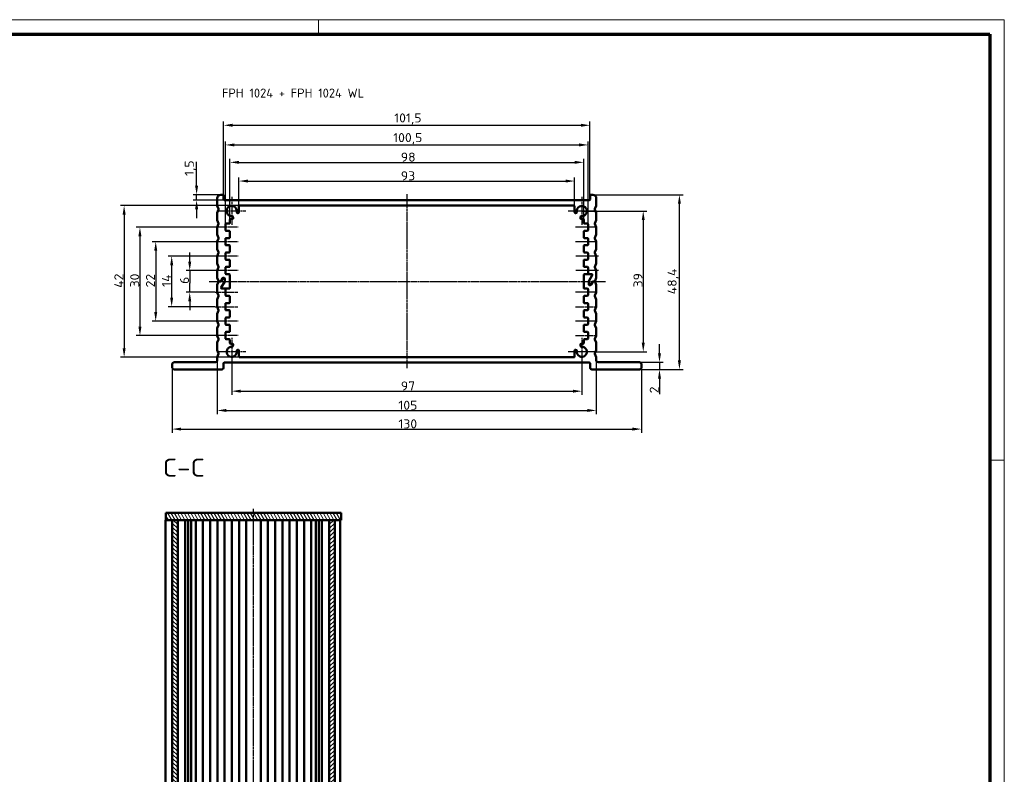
# Model space of a CAD drawing. Header units: millimetres. Extents: x 1 to 593, y 1 to 419.
# Tile 7 of 7: x 320 to 593, y 210 to 419. Entities that reach past the tile are written whole.
import ezdxf

# ---------------------------------------------------------------- set-up
doc = ezdxf.new("R2010")
doc.units = ezdxf.units.MM
doc.linetypes.add('CHAIN', pattern=[0.3543, 0.2362, -0.0295, 0.0591, -0.0295])
doc.linetypes.add('DASH_DOT', pattern=[0.37, 0.24, -0.06, 0.01, -0.06])
doc.layers.get('0').update_dxf_attribs({"lineweight": 25})
for name, color, linetype, lineweight in [('Bemaßung (ISO)', 1, 'Continuous', 25), ('Mittellinie (ISO)', 1, 'DASH_DOT', 25), ('Mittelpunktmarkierung (ISO)', 1, 'DASH_DOT', 25), ('Rahmen (ISO)', 7, 'Continuous', 70), ('Schraffur (ISO)', 1, 'Continuous', 18), ('Sichtbar (ISO)', 7, 'Continuous', 50), ('Symbol (ISO)', 1, 'Continuous', 25)]:
    doc.layers.add(name, color=color, linetype=linetype, lineweight=lineweight)
doc.styles.add('2_5', font='isocpeur.ttf', dxfattribs={"width": 1.1})
doc.styles.add('5', font='isocpeur.ttf', dxfattribs={"width": 1.1})
doc.styles.add('Notiztext (DIN)', font='isocpeur.ttf', dxfattribs={"width": 1.1})
doc.dimstyles.new('Standard (DIN)', dxfattribs={"dimtxt": 2.5, "dimasz": 2.5, "dimexe": 1, "dimexo": 0, "dimgap": 0.2, "dimtad": 1, "dimdec": 6, "dimrnd": 1e-08, "dimtxsty": '2_5', "dimcen": 0.09, "dimdle": 7, "dimclrd": 256, "dimclre": 256, "dimclrt": 5, "dimadec": 6, "dimazin": 2, "dimtfac": 0.72, "dimtmove": 0, "dimatfit": 3, "dimfxl": 1, "dimtolj": 1, "dimlwd": -1, "dimlwe": -1, "dimarcsym": 0})

# ---------------------------------------------------------------- blocks, each defined once
blk = doc.blocks.new('*D11')
at = {"layer": 'Bemaßung (ISO)'}
for p, q in [((367.35, 352.01), (367.35, 354.51)), ((374.93, 349.51), (366.35, 349.51)), ((367.35, 349.51), (367.35, 347.01)), ((367.35, 347.01), (367.35, 346.01)), ((367.35, 343.51), (367.35, 346.01)), ((374.35, 343.51), (366.35, 343.51)), ((367.35, 341.01), (367.35, 338.51))]:
    blk.add_line(p, q, dxfattribs=at)
for points in [[(366.94, 352.01), (367.77, 352.01), (367.35, 349.51)], [(366.94, 341.01), (367.77, 341.01), (367.35, 343.51)]]:
    blk.add_solid(points, dxfattribs=at)
at = {"layer": 'Defpoints', "color": 0}
for p in [(374.93, 349.51), (367.35, 343.51), (374.35, 343.51)]:
    blk.add_point(p, dxfattribs=at)
at = {"layer": 'Bemaßung (ISO)', "color": 5, "insert": (367.15, 345.83), "char_height": 2.5, "attachment_point": 7, "rotation": 90, "style": '2_5'}
blk.add_mtext('\\A1;6', dxfattribs=at)
blk = doc.blocks.new('*D12')
at = {"layer": 'Bemaßung (ISO)'}
for p, q in [((374.93, 353.51), (361.35, 353.51)), ((362.35, 351.01), (362.35, 342.01)), ((374.35, 339.51), (361.35, 339.51))]:
    blk.add_line(p, q, dxfattribs=at)
for points in [[(361.94, 351.01), (362.77, 351.01), (362.35, 353.51)], [(361.94, 342.01), (362.77, 342.01), (362.35, 339.51)]]:
    blk.add_solid(points, dxfattribs=at)
at = {"layer": 'Defpoints', "color": 0}
for p in [(374.93, 353.51), (362.35, 339.51), (374.35, 339.51)]:
    blk.add_point(p, dxfattribs=at)
at = {"layer": 'Bemaßung (ISO)', "color": 5, "insert": (362.15, 345), "char_height": 2.5, "attachment_point": 7, "rotation": 90, "style": '2_5'}
blk.add_mtext('\\A1;14', dxfattribs=at)
blk = doc.blocks.new('*D13')
at = {"layer": 'Bemaßung (ISO)'}
for p, q in [((374.93, 357.51), (356.93, 357.51)), ((357.93, 355.01), (357.93, 338.01)), ((374.93, 335.51), (356.93, 335.51))]:
    blk.add_line(p, q, dxfattribs=at)
for points in [[(357.52, 355.01), (358.35, 355.01), (357.93, 357.51)], [(357.52, 338.01), (358.35, 338.01), (357.93, 335.51)]]:
    blk.add_solid(points, dxfattribs=at)
at = {"layer": 'Defpoints', "color": 0}
for p in [(374.93, 357.51), (357.93, 335.51), (374.93, 335.51)]:
    blk.add_point(p, dxfattribs=at)
at = {"layer": 'Bemaßung (ISO)', "color": 5, "insert": (357.73, 344.86), "char_height": 2.5, "attachment_point": 7, "rotation": 90, "style": '2_5'}
blk.add_mtext('\\A1;22', dxfattribs=at)
blk = doc.blocks.new('*D14')
at = {"layer": 'Bemaßung (ISO)'}
for p, q in [((374.93, 361.51), (352.56, 361.51)), ((353.56, 359.01), (353.56, 334.01)), ((374.93, 331.51), (352.56, 331.51))]:
    blk.add_line(p, q, dxfattribs=at)
for points in [[(353.14, 359.01), (353.98, 359.01), (353.56, 361.51)], [(353.14, 334.01), (353.98, 334.01), (353.56, 331.51)]]:
    blk.add_solid(points, dxfattribs=at)
at = {"layer": 'Defpoints', "color": 0}
for p in [(374.93, 361.51), (353.56, 331.51), (374.93, 331.51)]:
    blk.add_point(p, dxfattribs=at)
at = {"layer": 'Bemaßung (ISO)', "color": 5, "insert": (353.36, 344.86), "char_height": 2.5, "attachment_point": 7, "rotation": 90, "style": '2_5'}
blk.add_mtext('\\A1;30', dxfattribs=at)
blk = doc.blocks.new('*D15')
at = {"layer": 'Bemaßung (ISO)'}
for p, q in [((381.18, 367.51), (348.18, 367.51)), ((349.18, 365.01), (349.18, 328.01)), ((381.18, 325.51), (348.18, 325.51))]:
    blk.add_line(p, q, dxfattribs=at)
for points in [[(348.77, 365.01), (349.6, 365.01), (349.18, 367.51)], [(348.77, 328.01), (349.6, 328.01), (349.18, 325.51)]]:
    blk.add_solid(points, dxfattribs=at)
at = {"layer": 'Defpoints', "color": 0}
for p in [(381.18, 367.51), (349.18, 325.51), (381.18, 325.51)]:
    blk.add_point(p, dxfattribs=at)
at = {"layer": 'Bemaßung (ISO)', "color": 5, "insert": (348.98, 344.73), "char_height": 2.5, "attachment_point": 7, "rotation": 90, "style": '2_5'}
blk.add_mtext('\\A1;42', dxfattribs=at)
blk = doc.blocks.new('*D16')
at = {"layer": 'Bemaßung (ISO)'}
for p, q in [((378.98, 323.11), (378.98, 315.11)), ((475.98, 323.11), (475.98, 315.11)), ((381.48, 316.11), (473.48, 316.11))]:
    blk.add_line(p, q, dxfattribs=at)
for points in [[(381.48, 316.53), (381.48, 315.7), (378.98, 316.11)], [(473.48, 316.53), (473.48, 315.7), (475.98, 316.11)]]:
    blk.add_solid(points, dxfattribs=at)
at = {"layer": 'Defpoints', "color": 0}
for p in [(378.98, 323.11), (475.98, 323.11), (475.98, 316.11)]:
    blk.add_point(p, dxfattribs=at)
at = {"layer": 'Bemaßung (ISO)', "color": 5, "insert": (425.83, 316.31), "char_height": 2.5, "attachment_point": 7, "style": '2_5'}
blk.add_mtext('\\A1;97', dxfattribs=at)
blk = doc.blocks.new('*D17')
at = {"layer": 'Bemaßung (ISO)'}
for p, q in [((374.98, 324.61), (374.98, 309.77)), ((479.98, 324.61), (479.98, 309.77)), ((377.48, 310.77), (477.48, 310.77))]:
    blk.add_line(p, q, dxfattribs=at)
for points in [[(377.48, 311.19), (377.48, 310.36), (374.98, 310.77)], [(477.48, 311.19), (477.48, 310.36), (479.98, 310.77)]]:
    blk.add_solid(points, dxfattribs=at)
at = {"layer": 'Defpoints', "color": 0}
for p in [(374.98, 324.61), (479.98, 324.61), (479.98, 310.77)]:
    blk.add_point(p, dxfattribs=at)
at = {"layer": 'Bemaßung (ISO)', "color": 5, "insert": (425.15, 310.97), "char_height": 2.5, "attachment_point": 7, "style": '2_5'}
blk.add_mtext('\\A1;105', dxfattribs=at)
blk = doc.blocks.new('*D18')
at = {"layer": 'Bemaßung (ISO)'}
for p, q in [((475.98, 366.01), (493.98, 366.01)), ((492.98, 363.51), (492.98, 329.51)), ((479.88, 327.01), (493.98, 327.01))]:
    blk.add_line(p, q, dxfattribs=at)
for points in [[(492.57, 363.51), (493.4, 363.51), (492.98, 366.01)], [(492.57, 329.51), (493.4, 329.51), (492.98, 327.01)]]:
    blk.add_solid(points, dxfattribs=at)
at = {"layer": 'Defpoints', "color": 0}
for p in [(475.98, 366.01), (479.88, 327.01), (492.98, 327.01)]:
    blk.add_point(p, dxfattribs=at)
at = {"layer": 'Bemaßung (ISO)', "color": 5, "insert": (492.78, 344.86), "char_height": 2.5, "attachment_point": 7, "rotation": 90, "style": '2_5'}
blk.add_mtext('\\A1;39', dxfattribs=at)
blk = doc.blocks.new('*D19')
at = {"layer": 'Bemaßung (ISO)'}
for p, q in [((497.48, 326.61), (497.48, 329.11)), ((480.48, 324.11), (498.48, 324.11)), ((491.98, 322.11), (498.48, 322.11)), ((497.48, 324.11), (497.48, 322.11)), ((497.48, 319.61), (497.48, 315.33))]:
    blk.add_line(p, q, dxfattribs=at)
for points in [[(497.07, 326.61), (497.9, 326.61), (497.48, 324.11)], [(497.07, 319.61), (497.9, 319.61), (497.48, 322.11)]]:
    blk.add_solid(points, dxfattribs=at)
at = {"layer": 'Defpoints', "color": 0}
for p in [(480.48, 324.11), (491.98, 322.11), (497.48, 324.11)]:
    blk.add_point(p, dxfattribs=at)
at = {"layer": 'Bemaßung (ISO)', "color": 5, "insert": (497.28, 315.53), "char_height": 2.5, "attachment_point": 7, "rotation": 90, "style": '2_5'}
blk.add_mtext('\\A1;2', dxfattribs=at)
blk = doc.blocks.new('*D20')
at = {"layer": 'Bemaßung (ISO)'}
for p, q in [((478.98, 370.51), (504, 370.51)), ((503, 324.61), (503, 368.01)), ((491.98, 322.11), (504, 322.11))]:
    blk.add_line(p, q, dxfattribs=at)
for points in [[(502.58, 368.01), (503.42, 368.01), (503, 370.51)], [(502.58, 324.61), (503.42, 324.61), (503, 322.11)]]:
    blk.add_solid(points, dxfattribs=at)
at = {"layer": 'Defpoints', "color": 0}
for p in [(478.98, 370.51), (503, 370.51), (491.98, 322.11)]:
    blk.add_point(p, dxfattribs=at)
at = {"layer": 'Bemaßung (ISO)', "color": 5, "insert": (502.8, 342.94), "char_height": 2.5, "attachment_point": 7, "rotation": 90, "style": '2_5'}
blk.add_mtext('\\A1;48,4', dxfattribs=at)
blk = doc.blocks.new('*D21')
at = {"layer": 'Bemaßung (ISO)'}
for p, q in [((380.98, 367.31), (380.98, 375.31)), ((383.48, 374.31), (471.48, 374.31)), ((473.98, 367.31), (473.98, 375.31))]:
    blk.add_line(p, q, dxfattribs=at)
for points in [[(383.48, 374.73), (383.48, 373.9), (380.98, 374.31)], [(471.48, 374.73), (471.48, 373.9), (473.98, 374.31)]]:
    blk.add_solid(points, dxfattribs=at)
at = {"layer": 'Defpoints', "color": 0}
for p in [(473.98, 374.31), (380.98, 367.31), (473.98, 367.31)]:
    blk.add_point(p, dxfattribs=at)
at = {"layer": 'Bemaßung (ISO)', "color": 5, "insert": (425.83, 374.51), "char_height": 2.5, "attachment_point": 7, "style": '2_5'}
blk.add_mtext('\\A1;93', dxfattribs=at)
blk = doc.blocks.new('*D22')
at = {"layer": 'Bemaßung (ISO)'}
for p, q in [((378.48, 363.61), (378.48, 380.49)), ((380.98, 379.49), (473.98, 379.49)), ((476.48, 363.61), (476.48, 380.49))]:
    blk.add_line(p, q, dxfattribs=at)
for points in [[(380.98, 379.91), (380.98, 379.08), (378.48, 379.49)], [(473.98, 379.91), (473.98, 379.08), (476.48, 379.49)]]:
    blk.add_solid(points, dxfattribs=at)
at = {"layer": 'Defpoints', "color": 0}
for p in [(476.48, 379.49), (378.48, 363.61), (476.48, 363.61)]:
    blk.add_point(p, dxfattribs=at)
at = {"layer": 'Bemaßung (ISO)', "color": 5, "insert": (425.83, 379.69), "char_height": 2.5, "attachment_point": 7, "style": '2_5'}
blk.add_mtext('\\A1;98', dxfattribs=at)
blk = doc.blocks.new('*D23')
at = {"layer": 'Bemaßung (ISO)'}
for p, q in [((377.23, 362.31), (377.23, 385.31)), ((477.73, 362.31), (477.73, 385.31)), ((379.73, 384.31), (475.23, 384.31))]:
    blk.add_line(p, q, dxfattribs=at)
for points in [[(379.73, 384.73), (379.73, 383.9), (377.23, 384.31)], [(475.23, 384.73), (475.23, 383.9), (477.73, 384.31)]]:
    blk.add_solid(points, dxfattribs=at)
at = {"layer": 'Defpoints', "color": 0}
for p in [(477.73, 384.31), (377.23, 362.31), (477.73, 362.31)]:
    blk.add_point(p, dxfattribs=at)
at = {"layer": 'Bemaßung (ISO)', "color": 5, "insert": (423.7, 384.51), "char_height": 2.5, "attachment_point": 7, "style": '2_5'}
blk.add_mtext('\\A1;100,5', dxfattribs=at)
blk = doc.blocks.new('*D25')
at = {"layer": 'Bemaßung (ISO)'}
for p, q in [((376.73, 370.31), (376.73, 390.76)), ((478.23, 370.31), (478.23, 390.76)), ((379.23, 389.76), (475.73, 389.76))]:
    blk.add_line(p, q, dxfattribs=at)
for points in [[(379.23, 390.18), (379.23, 389.34), (376.73, 389.76)], [(475.73, 390.18), (475.73, 389.34), (478.23, 389.76)]]:
    blk.add_solid(points, dxfattribs=at)
at = {"layer": 'Defpoints', "color": 0}
for p in [(478.23, 389.76), (376.73, 370.31), (478.23, 370.31)]:
    blk.add_point(p, dxfattribs=at)
at = {"layer": 'Bemaßung (ISO)', "color": 5, "insert": (423.98, 389.96), "char_height": 2.5, "attachment_point": 7, "style": '2_5'}
blk.add_mtext('\\A1;101,5', dxfattribs=at)
blk = doc.blocks.new('*D26')
at = {"layer": 'Bemaßung (ISO)'}
for p, q in [((369.26, 373.01), (369.26, 379.63)), ((375.98, 370.51), (368.26, 370.51)), ((376.93, 369.01), (368.26, 369.01)), ((369.26, 369.01), (369.26, 370.51)), ((369.26, 366.51), (369.26, 364.01))]:
    blk.add_line(p, q, dxfattribs=at)
for points in [[(368.84, 373.01), (369.68, 373.01), (369.26, 370.51)], [(368.84, 366.51), (369.68, 366.51), (369.26, 369.01)]]:
    blk.add_solid(points, dxfattribs=at)
at = {"layer": 'Defpoints', "color": 0}
for p in [(369.26, 370.51), (375.98, 370.51), (376.93, 369.01)]:
    blk.add_point(p, dxfattribs=at)
at = {"layer": 'Bemaßung (ISO)', "color": 5, "insert": (369.06, 375.71), "char_height": 2.5, "attachment_point": 7, "rotation": 90, "style": '2_5'}
blk.add_mtext('\\A1;1,5', dxfattribs=at)
blk = doc.blocks.new('Ränder Bopla-A2-Rahmen')
at = {"layer": 'Rahmen (ISO)', "color": 1, "lineweight": 18}
for p, q in [((593, 419), (1, 419)), ((403, 419), (403, 415)), ((593, 1), (593, 419)), ((589, 297), (593, 297))]:
    blk.add_line(p, q, dxfattribs=at)
at = {"layer": 'Rahmen (ISO)', "color": 91, "lineweight": 70}
for p, q in [((20, 415), (589, 415)), ((589, 415), (589, 5))]:
    blk.add_line(p, q, dxfattribs=at)
blk = doc.blocks.new('*D31')
at = {"layer": 'Bemaßung (ISO)'}
for p, q in [((362.48, 322.61), (362.48, 304.61)), ((492.48, 322.61), (492.48, 304.61)), ((364.98, 305.61), (489.98, 305.61))]:
    blk.add_line(p, q, dxfattribs=at)
for points in [[(364.98, 306.03), (364.98, 305.2), (362.48, 305.61)], [(489.98, 306.03), (489.98, 305.2), (492.48, 305.61)]]:
    blk.add_solid(points, dxfattribs=at)
at = {"layer": 'Defpoints', "color": 0}
for p in [(362.48, 322.61), (492.48, 322.61), (492.48, 305.61)]:
    blk.add_point(p, dxfattribs=at)
at = {"layer": 'Bemaßung (ISO)', "color": 5, "insert": (425.15, 305.81), "char_height": 2.5, "attachment_point": 7, "style": '2_5'}
blk.add_mtext('\\A1;130', dxfattribs=at)

msp = doc.modelspace()

# ---------------------------------------------------------------- hatches: boundary and pattern name
at = {"layer": 'Schraffur (ISO)'}
h = msp.add_hatch(dxfattribs=at)
h.set_pattern_fill('ANSI31', color=256, scale=6.35, angle=75.000175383, style=0)
h.set_pattern_definition([(120.00018, (0, 0), (-0.6874064, -0.3968771), [])])
h.paths.add_polyline_path([(360.7649898, 280.4117481), (362.5149898, 280.4117481), (364.0149898, 280.4117481), (406.0149898, 280.4117481), (407.5149898, 280.4117481), (409.2649898, 280.4117481), (409.2649898, 282.4117481), (360.7649898, 282.4117481)])
h = msp.add_hatch(dxfattribs=at)
h.set_pattern_fill('ANSI31', color=256, scale=6.35, angle=90.000210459, style=0)
h.set_pattern_definition([(135.00021, (0, 0), (-0.561264, -0.5612681), [])])
h.paths.add_polyline_path([(362.5149898, 120.4117481), (364.0149898, 120.4117481), (364.0149898, 280.4117481), (362.5149898, 280.4117481)])
h = msp.add_hatch(dxfattribs=at)
h.set_pattern_fill('ANSI31', color=256, scale=6.35, style=0)
h.set_pattern_definition([(45, (0, 0), (-0.561266, 0.561266), [])])
h.paths.add_polyline_path([(407.5149898, 280.4117481), (406.0149898, 280.4117481), (406.0149898, 120.4117481), (407.5149898, 120.4117481)])

# ---------------------------------------------------------------- linework, layer by layer
at = {"layer": 'Mittellinie (ISO)', "linetype": 'CHAIN'}
for p, q in [((427.483956, 370.6533309), (427.483956, 322.4339302)), ((380.783956, 361.5131), (374.933956, 361.5131)), ((480.033956, 361.5131), (474.183956, 361.5131)), ((380.783956, 357.5131), (374.933956, 357.5131)), ((480.033956, 357.5131), (474.183956, 357.5131)), ((380.783956, 353.5131), (374.933956, 353.5131)), ((480.6131012, 353.5131), (474.183956, 353.5131)), ((380.783956, 349.5131), (374.933956, 349.5131)), ((480.6131012, 349.5131), (474.183956, 349.5131)), ((372.6996138, 346.5131), (482.5933715, 346.5131)), ((374.3548108, 343.5131), (380.783956, 343.5131)), ((480.033956, 343.5131), (474.183956, 343.5131)), ((374.3548108, 339.5131), (380.783956, 339.5131)), ((474.183956, 339.5131), (480.033956, 339.5131)), ((380.783956, 335.5131), (374.933956, 335.5131)), ((480.033956, 335.5131), (474.183956, 335.5131)), ((380.783956, 331.5131), (374.933956, 331.5131)), ((474.183956, 331.5131), (480.033956, 331.5131)), ((385.0149898, 115.7815338), (385.0149898, 283.567883))]:
    msp.add_line(p, q, dxfattribs=at)
at = {"layer": 'Mittelpunktmarkierung (ISO)', "linetype": 'CHAIN'}
for p, q in [((378.983956, 369.9131), (378.983956, 362.1131)), ((475.983956, 369.9131), (475.983956, 362.1131)), ((382.883956, 366.0131), (375.083956, 366.0131)), ((479.883956, 366.0131), (472.083956, 366.0131)), ((378.983956, 330.9131), (378.983956, 323.1131)), ((475.983956, 330.9131), (475.983956, 323.1131)), ((382.883956, 327.0131), (375.083956, 327.0131)), ((479.883956, 327.0131), (472.083956, 327.0131))]:
    msp.add_line(p, q, dxfattribs=at)
at = {"layer": 'Sichtbar (ISO)'}
for p, q in [((374.983956, 367.5516165), (374.983956, 369.5131)), ((375.983956, 370.5131), (376.533956, 370.5131)), ((376.733956, 369.2131), (376.733956, 370.3131)), ((478.033956, 369.0131), (376.933956, 369.0131)), ((478.233956, 370.3131), (478.233956, 369.2131)), ((478.433956, 370.5131), (478.983956, 370.5131)), ((479.983956, 369.5131), (479.983956, 367.5516165)), ((374.9982606, 367.4773383), (375.3542447, 366.5873781)), ((375.3542447, 366.4388218), (374.9982606, 365.5488616)), ((380.4960374, 365.529768), (380.7230619, 365.4572004)), ((380.983956, 365.6477047), (380.983956, 367.3131)), ((473.783956, 367.5131), (381.183956, 367.5131)), ((473.983956, 365.6477047), (473.983956, 367.3131)), ((474.2448501, 365.4572004), (474.4718745, 365.529768)), ((479.6136672, 366.5873781), (479.9696513, 367.4773383)), ((479.9696513, 365.5488616), (479.6136672, 366.4388218)), ((374.983956, 363.5516165), (374.983956, 365.4745835)), ((374.9982606, 363.4773383), (375.3542447, 362.5873781)), ((378.483956, 363.6131), (378.483956, 362.7131)), ((378.683956, 363.8131), (379.2143862, 363.8131)), ((379.4098149, 364.0556163), (379.3214189, 364.4619331)), ((475.646493, 364.4619331), (475.558097, 364.0556163)), ((476.283956, 363.8131), (475.7535257, 363.8131)), ((476.483956, 362.7131), (476.483956, 363.6131)), ((479.6136672, 362.5873781), (479.9696513, 363.4773383)), ((479.983956, 365.4745835), (479.983956, 363.5516165)), ((374.983956, 359.5516165), (374.983956, 361.4745835)), ((375.3542447, 362.4388218), (374.9982606, 361.5488616)), ((377.233956, 360.7131), (377.233956, 362.3131)), ((377.433956, 362.5131), (378.283956, 362.5131)), ((378.283956, 360.5131), (377.433956, 360.5131)), ((378.483956, 360.3131), (378.483956, 358.7131)), ((476.483956, 358.7131), (476.483956, 360.3131)), ((476.683956, 362.5131), (477.533956, 362.5131)), ((477.533956, 360.5131), (476.683956, 360.5131)), ((477.733956, 362.3131), (477.733956, 360.7131)), ((479.9696513, 361.5488616), (479.6136672, 362.4388218)), ((479.983956, 361.4745835), (479.983956, 359.5516165)), ((374.983956, 355.5516165), (374.983956, 357.4745835)), ((374.9982606, 359.4773383), (375.3542447, 358.5873781)), ((375.3542447, 358.4388218), (374.9982606, 357.5488616)), ((377.233956, 356.7131), (377.233956, 358.3131)), ((377.433956, 358.5131), (378.283956, 358.5131)), ((476.683956, 358.5131), (477.533956, 358.5131)), ((477.733956, 358.3131), (477.733956, 356.7131)), ((479.6136672, 358.5873781), (479.9696513, 359.4773383)), ((479.9696513, 357.5488616), (479.6136672, 358.4388218)), ((479.983956, 357.4745835), (479.983956, 355.5516165)), ((374.9982606, 355.4773383), (375.3542447, 354.5873781)), ((378.283956, 356.5131), (377.433956, 356.5131)), ((378.483956, 356.3131), (378.483956, 354.7131)), ((476.483956, 354.7131), (476.483956, 356.3131)), ((477.533956, 356.5131), (476.683956, 356.5131)), ((479.6136672, 354.5873781), (479.9696513, 355.4773383)), ((374.983956, 351.5516165), (374.983956, 353.4745835)), ((375.3542447, 354.4388218), (374.9982606, 353.5488616)), ((377.233956, 352.7131), (377.233956, 354.3131)), ((377.433956, 354.5131), (378.283956, 354.5131)), ((378.283956, 352.5131), (377.433956, 352.5131)), ((378.483956, 352.3131), (378.483956, 350.7131)), ((476.483956, 350.7131), (476.483956, 352.3131)), ((476.683956, 354.5131), (477.533956, 354.5131)), ((477.533956, 352.5131), (476.683956, 352.5131)), ((477.733956, 354.3131), (477.733956, 352.7131)), ((479.9696513, 353.5488616), (479.6136672, 354.4388218)), ((479.983956, 353.4745835), (479.983956, 351.5516165)), ((374.983956, 347.5516165), (374.983956, 349.4745835)), ((374.9982606, 351.4773383), (375.3542447, 350.5873781)), ((375.3542447, 350.4388218), (374.9982606, 349.5488616)), ((377.233956, 348.7131), (377.233956, 350.3131)), ((377.433956, 350.5131), (378.283956, 350.5131)), ((476.683956, 350.5131), (477.533956, 350.5131)), ((477.733956, 350.3131), (477.733956, 348.7131)), ((479.6136672, 350.5873781), (479.9696513, 351.4773383)), ((479.9696513, 349.5488616), (479.6136672, 350.4388218)), ((479.983956, 349.4745835), (479.983956, 347.5516165)), ((374.9982606, 347.4773383), (375.3336672, 346.6388218)), ((375.5193626, 346.5131), (375.8137854, 346.5131)), ((375.9292554, 346.5131), (375.5193626, 346.5131)), ((375.9869905, 346.6131), (376.4488707, 347.4131)), ((376.5066057, 347.3131), (376.1024605, 346.6131)), ((377.057161, 346.4666898), (376.1024605, 344.8131)), ((376.1024605, 344.8131), (377.057161, 346.4666898)), ((376.6220758, 347.5131), (376.883956, 347.5131)), ((376.883956, 347.4131), (376.6798108, 347.4131)), ((377.083956, 347.3131), (377.083956, 346.5666898)), ((377.083956, 346.5666898), (377.083956, 347.2131)), ((378.283956, 348.5131), (377.433956, 348.5131)), ((378.483956, 348.3131), (378.483956, 344.7131)), ((476.483956, 344.7131), (476.483956, 348.3131)), ((476.683956, 348.5131), (478.6922463, 348.5131)), ((477.883956, 346.4595101), (477.883956, 345.8131)), ((477.883956, 345.7131), (477.883956, 346.4595101)), ((478.8654514, 348.2131), (477.9107509, 346.5595101)), ((477.9107509, 346.5595101), (478.8654514, 348.2131)), ((477.933956, 348.5131), (478.6922463, 348.5131)), ((478.4613062, 345.7131), (478.8654514, 346.4131)), ((478.9809215, 346.4131), (478.5190413, 345.6131)), ((479.0386565, 346.5131), (479.4485494, 346.5131)), ((479.4485494, 346.5131), (479.1541266, 346.5131)), ((479.6342447, 346.6388218), (479.9696513, 347.4773383)), ((374.983956, 343.5516165), (374.983956, 345.4745835)), ((375.3336672, 346.3873781), (374.9982606, 345.5488616)), ((378.283956, 344.5131), (376.2756656, 344.5131)), ((377.033956, 344.5131), (376.2756656, 344.5131)), ((377.233956, 342.7131), (377.233956, 344.3131)), ((476.683956, 344.5131), (477.533956, 344.5131)), ((477.733956, 344.3131), (477.733956, 342.7131)), ((478.083956, 345.6131), (478.2881012, 345.6131)), ((478.3458362, 345.5131), (478.083956, 345.5131)), ((479.9696513, 345.5488616), (479.6342447, 346.3873781)), ((479.983956, 345.4745835), (479.983956, 343.5516165)), ((374.983956, 339.5516165), (374.983956, 341.4745835)), ((374.9982606, 343.4773383), (375.3542447, 342.5873781)), ((375.3542447, 342.4388218), (374.9982606, 341.5488616)), ((378.283956, 342.5131), (377.433956, 342.5131)), ((378.483956, 342.3131), (378.483956, 340.7131)), ((476.483956, 340.7131), (476.483956, 342.3131)), ((477.533956, 342.5131), (476.683956, 342.5131)), ((479.6136672, 342.5873781), (479.9696513, 343.4773383)), ((479.9696513, 341.5488616), (479.6136672, 342.4388218)), ((479.983956, 341.4745835), (479.983956, 339.5516165)), ((374.9982606, 339.4773383), (375.3542447, 338.5873781)), ((375.3542447, 338.4388218), (374.9982606, 337.5488616)), ((377.233956, 338.7131), (377.233956, 340.3131)), ((377.433956, 340.5131), (378.283956, 340.5131)), ((378.283956, 338.5131), (377.433956, 338.5131)), ((378.483956, 338.3131), (378.483956, 336.7131)), ((476.483956, 336.7131), (476.483956, 338.3131)), ((476.683956, 340.5131), (477.533956, 340.5131)), ((477.533956, 338.5131), (476.683956, 338.5131)), ((477.733956, 340.3131), (477.733956, 338.7131)), ((479.6136672, 338.5873781), (479.9696513, 339.4773383)), ((479.9696513, 337.5488616), (479.6136672, 338.4388218)), ((374.983956, 335.5516165), (374.983956, 337.4745835)), ((377.233956, 334.7131), (377.233956, 336.3131)), ((377.433956, 336.5131), (378.283956, 336.5131)), ((476.683956, 336.5131), (477.533956, 336.5131)), ((477.733956, 336.3131), (477.733956, 334.7131)), ((479.983956, 337.4745835), (479.983956, 335.5516165)), ((374.983956, 331.5516165), (374.983956, 333.4745835)), ((374.9982606, 335.4773383), (375.3542447, 334.5873781)), ((375.3542447, 334.4388218), (374.9982606, 333.5488616)), ((378.283956, 334.5131), (377.433956, 334.5131)), ((378.483956, 334.3131), (378.483956, 332.7131)), ((476.483956, 332.7131), (476.483956, 334.3131)), ((477.533956, 334.5131), (476.683956, 334.5131)), ((479.6136672, 334.5873781), (479.9696513, 335.4773383)), ((479.9696513, 333.5488616), (479.6136672, 334.4388218)), ((479.983956, 333.4745835), (479.983956, 331.5516165)), ((374.9982606, 331.4773383), (375.3542447, 330.5873781)), ((375.3542447, 330.4388218), (374.9982606, 329.5488616)), ((377.233956, 330.7131), (377.233956, 332.3131)), ((377.433956, 332.5131), (378.283956, 332.5131)), ((378.283956, 330.5131), (377.433956, 330.5131)), ((378.483956, 330.3131), (378.483956, 329.4131)), ((476.483956, 329.4131), (476.483956, 330.3131)), ((476.683956, 332.5131), (477.533956, 332.5131)), ((477.533956, 330.5131), (476.683956, 330.5131)), ((477.733956, 332.3131), (477.733956, 330.7131)), ((479.6136672, 330.5873781), (479.9696513, 331.4773383)), ((479.9696513, 329.5488616), (479.6136672, 330.4388218)), ((374.983956, 327.5516165), (374.983956, 329.4745835)), ((374.9982606, 327.4773383), (375.3542447, 326.5873781)), ((378.683956, 329.2131), (379.2143862, 329.2131)), ((379.3214189, 328.5642669), (379.4098149, 328.9705836)), ((380.7230619, 327.5689996), (380.4960374, 327.4964319)), ((380.983956, 327.3784952), (380.983956, 325.7131)), ((473.983956, 327.3784952), (473.983956, 325.7131)), ((474.4718745, 327.4964319), (474.2448501, 327.5689996)), ((475.558097, 328.9705836), (475.646493, 328.5642669)), ((476.283956, 329.2131), (475.7535257, 329.2131)), ((479.6136672, 326.5873781), (479.9696513, 327.4773383)), ((479.983956, 329.4745835), (479.983956, 327.5516165)), ((374.983956, 324.6131), (374.983956, 325.4745835)), ((375.3542447, 326.4388218), (374.9982606, 325.5488616)), ((381.183956, 325.5131), (473.783956, 325.5131)), ((479.9696513, 325.5488616), (479.6136672, 326.4388218)), ((479.983956, 325.4745835), (479.983956, 324.6131)), ((362.483956, 322.6131), (362.483956, 323.6131)), ((362.983956, 324.1131), (374.483956, 324.1131)), ((376.233956, 322.1131), (362.983956, 322.1131)), ((376.733956, 322.6131), (376.733956, 323.8131)), ((376.933956, 324.0131), (478.033956, 324.0131)), ((478.233956, 323.8131), (478.233956, 322.6131)), ((478.733956, 322.1131), (491.983956, 322.1131)), ((491.983956, 324.1131), (480.483956, 324.1131)), ((492.483956, 322.6131), (492.483956, 323.6131)), ((409.2649898, 282.4117481), (360.7649898, 282.4117481)), ((360.7649898, 282.4117481), (360.7649898, 280.4117481)), ((409.2649898, 280.4117481), (409.2649898, 282.4117481)), ((360.6149898, 280.4117481), (360.6149898, 120.4117481)), ((360.6149898, 280.4117481), (360.7649898, 280.4117481)), ((360.7649898, 280.4117481), (409.2649898, 280.4117481)), ((364.0149898, 280.4117481), (362.5149898, 280.4117481)), ((362.5149898, 280.4117481), (362.5149898, 120.4117481)), ((364.0149898, 120.4117481), (364.0149898, 280.4117481)), ((366.080385, 120.4117481), (366.080385, 280.4117481)), ((366.908673, 280.4117481), (366.908673, 120.4117481)), ((367.7149898, 120.4117481), (367.7149898, 280.4117481)), ((369.0149898, 120.4117481), (369.0149898, 280.4117481)), ((371.0149898, 280.4117481), (371.0149898, 120.4117481)), ((373.0149898, 120.4117481), (373.0149898, 280.4117481)), ((375.0149898, 280.4117481), (375.0149898, 120.4117481)), ((377.0149898, 120.4117481), (377.0149898, 280.4117481)), ((379.0149898, 280.4117481), (379.0149898, 120.4117481)), ((381.0149898, 120.4117481), (381.0149898, 280.4117481)), ((383.0149898, 280.4117481), (383.0149898, 120.4117481)), ((387.0149898, 120.4117481), (387.0149898, 280.4117481)), ((389.0149898, 280.4117481), (389.0149898, 120.4117481)), ((391.0149898, 120.4117481), (391.0149898, 280.4117481)), ((393.0149898, 280.4117481), (393.0149898, 120.4117481)), ((395.0149898, 120.4117481), (395.0149898, 280.4117481)), ((397.0149898, 280.4117481), (397.0149898, 120.4117481)), ((399.0149898, 120.4117481), (399.0149898, 280.4117481)), ((401.0149898, 280.4117481), (401.0149898, 120.4117481)), ((402.3149898, 280.4117481), (402.3149898, 120.4117481)), ((403.1213065, 280.4117481), (403.1213065, 120.4117481)), ((403.9495945, 280.4117481), (403.9495945, 120.4117481)), ((407.5149898, 280.4117481), (406.0149898, 280.4117481)), ((406.0149898, 280.4117481), (406.0149898, 120.4117481)), ((407.5149898, 120.4117481), (407.5149898, 280.4117481)), ((409.0149898, 120.4117481), (409.0149898, 280.4117481))]:
    msp.add_line(p, q, dxfattribs=at)
for centre, radius, start, end in [((375.983956, 369.5131), 1, 90, 180), ((376.533956, 370.3131), 0.2, 0, 90), ((376.933956, 369.2131), 0.2, 180, 270), ((478.033956, 369.2131), 0.2, 270, 0), ((478.433956, 370.3131), 0.2, 90, 180), ((478.983956, 369.5131), 1, 0, 90), ((375.183956, 367.5516165), 0.2, 180, 201.801409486), ((375.183956, 365.4745835), 0.2, 158.198590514, 180), ((375.1685494, 366.5131), 0.2, 338.198590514, 21.801409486), ((378.983956, 366.0131), 1.4, 349.454444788, 275.092933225), ((380.5569315, 365.7202724), 0.2, 169.454444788, 252.273689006), ((380.783956, 365.6477047), 0.2, 252.273689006, 0), ((381.183956, 367.3131), 0.2, 90, 180), ((473.783956, 367.3131), 0.2, 0, 90), ((474.183956, 365.6477047), 0.2, 180, 287.726310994), ((474.4109804, 365.7202724), 0.2, 287.726310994, 10.545555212), ((475.983956, 366.0131), 1.4, 264.907066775, 190.545555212), ((479.7993626, 366.5131), 0.2, 158.198590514, 201.801409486), ((479.783956, 367.5516165), 0.2, 338.198590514, 0), ((479.783956, 365.4745835), 0.2, 0, 21.801409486), ((375.183956, 363.5516165), 0.2, 180, 201.801409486), ((378.683956, 363.6131), 0.2, 90, 180), ((379.1259903, 364.4194167), 0.2, 12.273689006, 95.092933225), ((379.2143862, 364.0131), 0.2, 270, 12.273689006), ((475.7535257, 364.0131), 0.2, 167.726310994, 270), ((475.8419217, 364.4194167), 0.2, 84.907066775, 167.726310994), ((476.283956, 363.6131), 0.2, 0, 90), ((479.783956, 363.5516165), 0.2, 338.198590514, 0), ((375.183956, 361.4745835), 0.2, 158.198590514, 180), ((375.1685494, 362.5131), 0.2, 338.198590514, 21.801409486), ((377.433956, 362.3131), 0.2, 90, 180), ((377.433956, 360.7131), 0.2, 180, 270), ((378.283956, 362.7131), 0.2, 270, 0), ((378.283956, 360.3131), 0.2, 0, 90), ((476.683956, 362.7131), 0.2, 180, 270), ((476.683956, 360.3131), 0.2, 90, 180), ((477.533956, 362.3131), 0.2, 0, 90), ((477.533956, 360.7131), 0.2, 270, 0), ((479.7993626, 362.5131), 0.2, 158.198590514, 201.801409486), ((479.783956, 361.4745835), 0.2, 0, 21.801409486), ((375.183956, 359.5516165), 0.2, 180, 201.801409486), ((375.183956, 357.4745835), 0.2, 158.198590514, 180), ((375.1685494, 358.5131), 0.2, 338.198590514, 21.801409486), ((377.433956, 358.3131), 0.2, 90, 180), ((378.283956, 358.7131), 0.2, 270, 0), ((476.683956, 358.7131), 0.2, 180, 270), ((477.533956, 358.3131), 0.2, 0, 90), ((479.7993626, 358.5131), 0.2, 158.198590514, 201.801409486), ((479.783956, 359.5516165), 0.2, 338.198590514, 0), ((479.783956, 357.4745835), 0.2, 0, 21.801409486), ((375.183956, 355.5516165), 0.2, 180, 201.801409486), ((375.1685494, 354.5131), 0.2, 338.198590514, 21.801409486), ((377.433956, 356.7131), 0.2, 180, 270), ((378.283956, 356.3131), 0.2, 0, 90), ((378.283956, 354.7131), 0.2, 270, 0), ((476.683956, 356.3131), 0.2, 90, 180), ((476.683956, 354.7131), 0.2, 180, 270), ((477.533956, 356.7131), 0.2, 270, 0), ((479.7993626, 354.5131), 0.2, 158.198590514, 201.801409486), ((479.783956, 355.5516165), 0.2, 338.198590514, 0), ((375.183956, 353.4745835), 0.2, 158.198590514, 180), ((377.433956, 354.3131), 0.2, 90, 180), ((377.433956, 352.7131), 0.2, 180, 270), ((378.283956, 352.3131), 0.2, 0, 90), ((476.683956, 352.3131), 0.2, 90, 180), ((477.533956, 354.3131), 0.2, 0, 90), ((477.533956, 352.7131), 0.2, 270, 0), ((479.783956, 353.4745835), 0.2, 0, 21.801409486), ((375.183956, 351.5516165), 0.2, 180, 201.801409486), ((375.183956, 349.4745835), 0.2, 158.198590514, 180), ((375.1685494, 350.5131), 0.2, 338.198590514, 21.801409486), ((377.433956, 350.3131), 0.2, 90, 180), ((378.283956, 350.7131), 0.2, 270, 0), ((476.683956, 350.7131), 0.2, 180, 270), ((477.533956, 350.3131), 0.2, 0, 90), ((479.7993626, 350.5131), 0.2, 158.198590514, 201.801409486), ((479.783956, 351.5516165), 0.2, 338.198590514, 0), ((479.783956, 349.4745835), 0.2, 0, 21.801409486), ((375.183956, 347.5516165), 0.2, 180, 201.801409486), ((375.5193626, 346.7131), 0.2, 201.801409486, 270), ((375.5193626, 346.3131), 0.2, 90, 158.198590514), ((375.8137854, 346.7131), 0.2, 270, 330), ((375.9292554, 346.7131), 0.2, 270, 330), ((376.6220758, 347.3131), 0.2, 90, 150), ((376.6798108, 347.2131), 0.2, 90, 150), ((376.883956, 347.3131), 0.2, 0, 90), ((376.883956, 347.2131), 0.2, 0, 90), ((376.883956, 346.5666898), 0.2, 330, 0), ((376.883956, 346.5666898), 0.2, 330, 0), ((377.433956, 348.7131), 0.2, 180, 270), ((378.283956, 348.3131), 0.2, 0, 90), ((476.683956, 348.3131), 0.2, 90, 180), ((477.933956, 348.7131), 0.2, 180, 270), ((478.083956, 346.4595101), 0.2, 150, 180), ((478.083956, 346.4595101), 0.2, 150, 180), ((478.6922463, 348.3131), 0.2, 330, 90), ((478.6922463, 348.3131), 0.2, 330, 90), ((479.0386565, 346.3131), 0.2, 90, 150), ((479.1541266, 346.3131), 0.2, 90, 150), ((479.4485494, 346.7131), 0.2, 270, 338.198590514), ((479.4485494, 346.3131), 0.2, 21.801409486, 90), ((479.783956, 347.5516165), 0.2, 338.198590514, 0), ((375.183956, 345.4745835), 0.2, 158.198590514, 180), ((376.2756656, 344.7131), 0.2, 150, 270), ((376.2756656, 344.7131), 0.2, 150, 270), ((377.033956, 344.3131), 0.2, 0, 90), ((378.283956, 344.7131), 0.2, 270, 0), ((476.683956, 344.7131), 0.2, 180, 270), ((477.533956, 344.3131), 0.2, 0, 90), ((478.083956, 345.8131), 0.2, 180, 270), ((478.083956, 345.7131), 0.2, 180, 270), ((478.2881012, 345.8131), 0.2, 270, 330), ((478.3458362, 345.7131), 0.2, 270, 330), ((479.783956, 345.4745835), 0.2, 0, 21.801409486), ((375.183956, 343.5516165), 0.2, 180, 201.801409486), ((375.183956, 341.4745835), 0.2, 158.198590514, 180), ((375.1685494, 342.5131), 0.2, 338.198590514, 21.801409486), ((377.433956, 342.7131), 0.2, 180, 270), ((378.283956, 342.3131), 0.2, 0, 90), ((476.683956, 342.3131), 0.2, 90, 180), ((477.533956, 342.7131), 0.2, 270, 0), ((479.7993626, 342.5131), 0.2, 158.198590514, 201.801409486), ((479.783956, 343.5516165), 0.2, 338.198590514, 0), ((479.783956, 341.4745835), 0.2, 0, 21.801409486), ((375.183956, 339.5516165), 0.2, 180, 201.801409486), ((375.1685494, 338.5131), 0.2, 338.198590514, 21.801409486), ((377.433956, 340.3131), 0.2, 90, 180), ((377.433956, 338.7131), 0.2, 180, 270), ((378.283956, 340.7131), 0.2, 270, 0), ((378.283956, 338.3131), 0.2, 0, 90), ((476.683956, 340.7131), 0.2, 180, 270), ((476.683956, 338.3131), 0.2, 90, 180), ((477.533956, 340.3131), 0.2, 0, 90), ((477.533956, 338.7131), 0.2, 270, 0), ((479.7993626, 338.5131), 0.2, 158.198590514, 201.801409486), ((479.783956, 339.5516165), 0.2, 338.198590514, 0), ((375.183956, 337.4745835), 0.2, 158.198590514, 180), ((375.183956, 335.5516165), 0.2, 180, 201.801409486), ((377.433956, 336.3131), 0.2, 90, 180), ((378.283956, 336.7131), 0.2, 270, 0), ((476.683956, 336.7131), 0.2, 180, 270), ((477.533956, 336.3131), 0.2, 0, 90), ((479.783956, 337.4745835), 0.2, 0, 21.801409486), ((479.783956, 335.5516165), 0.2, 338.198590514, 0), ((375.183956, 333.4745835), 0.2, 158.198590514, 180), ((375.1685494, 334.5131), 0.2, 338.198590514, 21.801409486), ((377.433956, 334.7131), 0.2, 180, 270), ((378.283956, 334.3131), 0.2, 0, 90), ((476.683956, 334.3131), 0.2, 90, 180), ((477.533956, 334.7131), 0.2, 270, 0), ((479.7993626, 334.5131), 0.2, 158.198590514, 201.801409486), ((479.783956, 333.4745835), 0.2, 0, 21.801409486), ((375.183956, 331.5516165), 0.2, 180, 201.801409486), ((375.1685494, 330.5131), 0.2, 338.198590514, 21.801409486), ((377.433956, 332.3131), 0.2, 90, 180), ((377.433956, 330.7131), 0.2, 180, 270), ((378.283956, 332.7131), 0.2, 270, 0), ((378.283956, 330.3131), 0.2, 0, 90), ((476.683956, 332.7131), 0.2, 180, 270), ((476.683956, 330.3131), 0.2, 90, 180), ((477.533956, 332.3131), 0.2, 0, 90), ((477.533956, 330.7131), 0.2, 270, 0), ((479.7993626, 330.5131), 0.2, 158.198590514, 201.801409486), ((479.783956, 331.5516165), 0.2, 338.198590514, 0), ((375.183956, 329.4745835), 0.2, 158.198590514, 180), ((375.183956, 327.5516165), 0.2, 180, 201.801409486), ((378.983956, 327.0131), 1.4, 84.907066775, 10.545555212), ((378.683956, 329.4131), 0.2, 180, 270), ((379.1259903, 328.6067832), 0.2, 264.907066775, 347.726310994), ((379.2143862, 329.0131), 0.2, 347.726310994, 90), ((380.5569315, 327.3059276), 0.2, 107.726310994, 190.545555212), ((380.783956, 327.3784952), 0.2, 0, 107.726310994), ((474.183956, 327.3784952), 0.2, 72.273689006, 180), ((474.4109804, 327.3059276), 0.2, 349.454444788, 72.273689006), ((475.983956, 327.0131), 1.4, 169.454444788, 95.092933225), ((475.7535257, 329.0131), 0.2, 90, 192.273689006), ((475.8419217, 328.6067832), 0.2, 192.273689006, 275.092933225), ((476.283956, 329.4131), 0.2, 270, 0), ((479.783956, 329.4745835), 0.2, 0, 21.801409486), ((479.783956, 327.5516165), 0.2, 338.198590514, 0), ((374.483956, 324.6131), 0.5, 270, 0), ((375.183956, 325.4745835), 0.2, 158.198590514, 180), ((375.1685494, 326.5131), 0.2, 338.198590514, 21.801409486), ((381.183956, 325.7131), 0.2, 180, 270), ((473.783956, 325.7131), 0.2, 270, 0), ((479.7993626, 326.5131), 0.2, 158.198590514, 201.801409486), ((479.783956, 325.4745835), 0.2, 0, 21.801409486), ((480.483956, 324.6131), 0.5, 180, 270), ((362.983956, 323.6131), 0.5, 90, 180), ((362.983956, 322.6131), 0.5, 180, 270), ((376.233956, 322.6131), 0.5, 270, 0), ((376.933956, 323.8131), 0.2, 90, 180), ((478.033956, 323.8131), 0.2, 0, 90), ((478.733956, 322.6131), 0.5, 180, 270), ((491.983956, 323.6131), 0.5, 0, 90), ((491.983956, 322.6131), 0.5, 270, 0)]:
    msp.add_arc(centre, radius, start, end, dxfattribs=at)

# ---------------------------------------------------------------- block references
msp.add_blockref('Ränder Bopla-A2-Rahmen', (0, 0))

# ---------------------------------------------------------------- texts
at = {"layer": 'Symbol (ISO)', "color": 5, "insert": (376.2780548, 399.9281013), "char_height": 2.5, "width": 43.507988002, "attachment_point": 1, "style": 'Notiztext (DIN)'}
msp.add_mtext('{\\fISOCPEUR|b0|i0;FPH 1024 + FPH 1024 WL}', dxfattribs=at)
at = {"layer": 'Symbol (ISO)', "color": 3, "insert": (359.888586, 292.4378676), "char_height": 5, "attachment_point": 7, "style": '5'}
msp.add_mtext('C-C', dxfattribs=at)

# ---------------------------------------------------------------- dimensions: what is measured, and where the dimension line sits
at = {"layer": 'Bemaßung (ISO)'}
for base, p1, p2, picture, middle in [((478.233956, 389.7602038), (376.733956, 370.3131), (478.233956, 370.3131), '*D25', (427.483956, 389.7602038)), ((477.733956, 384.3131), (377.233956, 362.3131), (477.733956, 362.3131), '*D23', (427.483956, 384.3131)), ((473.983956, 374.3131), (380.983956, 367.3131), (473.983956, 367.3131), '*D21', (427.483956, 374.3131)), ((479.983956, 310.7741862), (374.983956, 324.6131), (479.983956, 324.6131), '*D17', (427.483956, 310.7741862))]:
    dim = msp.add_linear_dim(base=base, p1=p1, p2=p2, dimstyle='Standard (DIN)', override={"dimgap": 0.2, "dimdec": 6, "dimtol": 0, "dimlim": 0, "dimtp": 0, "dimtm": 0, "dimtdec": 2, "dimtofl": 0, "dimatfit": 1}, dxfattribs=at)
    dim.commit()
    dim.dimension.update_dxf_attribs({"geometry": picture, "text_midpoint": middle, "dimtype": 160})
for base, p1, p2, angle, override, picture, middle in [((476.483956, 379.4929739), (378.483956, 363.6131), (476.483956, 363.6131), 180, {"dimgap": 0.2, "dimdec": 6, "dimtol": 0, "dimlim": 0, "dimtp": 0, "dimtm": 0, "dimtdec": 2, "dimtofl": 0, "dimatfit": 1}, '*D22', (427.483956, 379.4929739)), ((369.258956, 370.5131), (376.933956, 369.0131), (375.983956, 370.5131), 90, {"dimgap": 0.2, "dimdec": 6, "dimtol": 0, "dimlim": 0, "dimtp": 0, "dimtm": 0, "dimtdec": 2, "dimtofl": 1, "dimatfit": 1}, '*D26', (369.258956, 377.56935)), ((503.0004818, 370.5131), (491.983956, 322.1131), (478.983956, 370.5131), 90, {"dimgap": 0.2, "dimdec": 6, "dimtol": 0, "dimlim": 0, "dimtp": 0, "dimtm": 0, "dimtdec": 2, "dimtofl": 0, "dimatfit": 1}, '*D20', (503.0004818, 346.3131)), ((349.183956, 325.5131), (381.183956, 367.5131), (381.183956, 325.5131), 90, {"dimgap": 0.2, "dimdec": 6, "dimtol": 0, "dimlim": 0, "dimtp": 0, "dimtm": 0, "dimtdec": 2, "dimtofl": 0, "dimatfit": 1}, '*D15', (349.183956, 346.5131)), ((492.983956, 327.0131), (475.983956, 366.0131), (479.883956, 327.0131), 90, {"dimgap": 0.2, "dimdec": 6, "dimtol": 0, "dimlim": 0, "dimtp": 0, "dimtm": 0, "dimtdec": 2, "dimtofl": 0, "dimatfit": 1}, '*D18', (492.983956, 346.5131)), ((353.560856, 331.5131), (374.933956, 361.5131), (374.933956, 331.5131), 90, {"dimgap": 0.2, "dimdec": 6, "dimtol": 0, "dimlim": 0, "dimtp": 0, "dimtm": 0, "dimtdec": 2, "dimtofl": 0, "dimatfit": 1}, '*D14', (353.560856, 346.5131)), ((357.933956, 335.5131), (374.933956, 357.5131), (374.933956, 335.5131), 90, {"dimgap": 0.2, "dimdec": 6, "dimtol": 0, "dimlim": 0, "dimtp": 0, "dimtm": 0, "dimtdec": 2, "dimtofl": 0, "dimatfit": 1}, '*D13', (357.933956, 346.5131)), ((362.3548108, 339.5131), (374.933956, 353.5131), (374.3548108, 339.5131), 90, {"dimgap": 0.2, "dimdec": 6, "dimtol": 0, "dimlim": 0, "dimtp": 0, "dimtm": 0, "dimtdec": 2, "dimtofl": 0, "dimatfit": 1}, '*D12', (362.3548108, 346.5131)), ((367.3548108, 343.5131), (374.933956, 349.5131), (374.3548108, 343.5131), 90, {"dimgap": 0.2, "dimdec": 6, "dimtol": 0, "dimlim": 0, "dimtp": 0, "dimtm": 0, "dimtdec": 2, "dimtofl": 0}, '*D11', (367.3548108, 346.5131)), ((497.483956, 324.1131), (491.983956, 322.1131), (480.483956, 324.1131), 90, {"dimgap": 0.2, "dimdec": 6, "dimtol": 0, "dimlim": 0, "dimtp": 0, "dimtm": 0, "dimtdec": 2, "dimtofl": 1, "dimatfit": 1}, '*D19', (497.483956, 316.2183776)), ((492.483956, 305.6131), (362.483956, 322.6131), (492.483956, 322.6131), 180, {"dimgap": 0.2, "dimdec": 6, "dimtol": 0, "dimlim": 0, "dimtp": 0, "dimtm": 0, "dimtdec": 2, "dimtofl": 0, "dimatfit": 1}, '*D31', (427.483956, 305.6131)), ((475.983956, 316.1131), (378.983956, 323.1131), (475.983956, 323.1131), 180, {"dimgap": 0.2, "dimdec": 6, "dimtol": 0, "dimlim": 0, "dimtp": 0, "dimtm": 0, "dimtdec": 2, "dimtofl": 0, "dimatfit": 1}, '*D16', (427.483956, 316.1131))]:
    dim = msp.add_linear_dim(base=base, p1=p1, p2=p2, angle=angle, dimstyle='Standard (DIN)', override=override, dxfattribs=at)
    dim.commit()
    dim.dimension.update_dxf_attribs({"geometry": picture, "text_midpoint": middle, "dimtype": 160})

doc.saveas('drawing.dxf')
